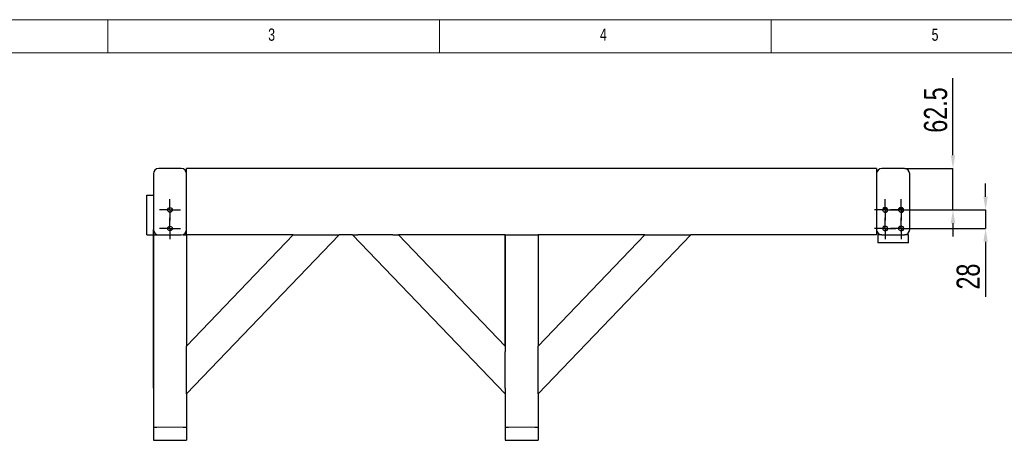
# Model space of a CAD drawing. Header units: millimetres. Extents: x 5 to 589, y 5 to 415.
# Tile 10 of 16: x 84 to 232, y 352 to 415. Entities that reach past the tile are written whole.
import ezdxf

# ---------------------------------------------------------------- set-up
doc = ezdxf.new("R2010")
doc.units = ezdxf.units.MM
doc.header["$PDSIZE"] = -1
doc.linetypes.add('CENTERX2', pattern=[20.32, 12.7, -2.54, 2.54, -2.54])
for name, color, linetype in [('COTES', 1, 'Continuous'), ('NOTES', 6, 'Continuous'), ('TRAIT-FINS', 9, 'Continuous'), ('TRAIT-MIXTES', 3, 'CENTERX2')]:
    doc.layers.add(name, color=color, linetype=linetype)
doc.layers.add('TRAIT-FORT', color=4, linetype='Continuous', lineweight=25)
doc.styles.add('SLDTEXTSTYLE0', font='TXT', dxfattribs={"width": 0.75})
doc.dimstyles.new('SLDDIMSTYLE0', dxfattribs={"dimtxt": 3.5, "dimasz": 2, "dimexe": 0, "dimexo": 0.0625, "dimgap": 0.875, "dimtad": 1, "dimlfac": 10, "dimrnd": 1e-09, "dimzin": 12, "dimdsep": 46, "dimtxsty": 'SLDTEXTSTYLE0', "dimsah": 1, "dimcen": 0.09, "dimadec": 0, "dimazin": 3, "dimtfac": 1, "dimtmove": 0, "dimatfit": 0, "dimfxl": 1, "dimfrac": 2, "dimtolj": 1, "dimtzin": 12, "dimarcsym": 0})

# ---------------------------------------------------------------- blocks, each defined once
blk = doc.blocks.new('_D')
at = {"layer": 'COTES', "color": 0, "lineweight": -2, "transparency": 16777216}
for p, q in [((224.39, 394.55), (224.39, 406.18)), ((217.13, 392.55), (224.39, 392.55)), ((224.39, 386.3), (224.39, 392.55)), ((215.83, 386.3), (224.39, 386.3)), ((224.39, 384.3), (224.39, 382.3))]:
    blk.add_line(p, q, dxfattribs=at)
at = {"layer": 'COTES', "color": 0, "transparency": 16777216}
for points in [[(224.05, 394.55), (224.72, 394.55), (224.39, 392.55)], [(224.05, 384.3), (224.72, 384.3), (224.39, 386.3)]]:
    blk.add_solid(points, dxfattribs=at)
at = {"layer": 'Defpoints', "color": 0, "transparency": 16777216}
for p in [(217.07, 392.55), (224.39, 392.55), (215.76, 386.3)]:
    blk.add_point(p, dxfattribs=at)
at = {"layer": 'COTES', "color": 0, "transparency": 16777216, "insert": (220.01, 401.37), "char_height": 3.5, "attachment_point": 2, "rotation": 90, "style": 'SLDTEXTSTYLE0'}
blk.add_mtext('\\A1;62.5', dxfattribs=at)
blk = doc.blocks.new('_D_1')
at = {"layer": 'COTES', "color": 0, "lineweight": -2, "transparency": 16777216}
for p, q in [((229.3, 388.3), (229.3, 390.3)), ((215.83, 386.3), (229.3, 386.3)), ((229.3, 386.3), (229.3, 383.5)), ((218.23, 383.5), (229.3, 383.5)), ((229.3, 381.5), (229.3, 373.19))]:
    blk.add_line(p, q, dxfattribs=at)
at = {"layer": 'COTES', "color": 0, "transparency": 16777216}
for points in [[(228.97, 388.3), (229.64, 388.3), (229.3, 386.3)], [(228.97, 381.5), (229.64, 381.5), (229.3, 383.5)]]:
    blk.add_solid(points, dxfattribs=at)
at = {"layer": 'Defpoints', "color": 0, "transparency": 16777216}
for p in [(215.76, 386.3), (218.17, 383.5), (229.3, 383.5)]:
    blk.add_point(p, dxfattribs=at)
at = {"layer": 'COTES', "color": 0, "transparency": 16777216, "insert": (224.93, 376.25), "char_height": 3.5, "attachment_point": 2, "rotation": 90, "style": 'SLDTEXTSTYLE0'}
blk.add_mtext('\\A1;28', dxfattribs=at)
blk = doc.blocks.new('SW_CENTERMARKSYMBOL_0')
at = {"layer": 'TRAIT-MIXTES', "color": 0}
for p, q in [((0, 1.25), (0, 1.6)), ((-1.25, 0), (-1.6, 0)), ((0, 0), (-1.25, 0)), ((0, 0), (0, 1.25)), ((0, 0), (0, -1.25)), ((0, 0), (1.25, 0)), ((1.25, 0), (1.6, 0)), ((0, -1.25), (0, -1.6))]:
    blk.add_line(p, q, dxfattribs=at)
blk = doc.blocks.new('SW_CENTERMARKSYMBOL_1')
at = {"layer": 'TRAIT-MIXTES', "color": 0}
for p, q in [((0, 1.25), (0, 1.6)), ((-1.25, 0), (-1.6, 0)), ((0, 0), (-1.25, 0)), ((0, 0), (0, 1.25)), ((0, 0), (0, -1.25)), ((0, 0), (1.25, 0)), ((1.25, 0), (1.6, 0)), ((0, -1.25), (0, -1.6))]:
    blk.add_line(p, q, dxfattribs=at)
blk = doc.blocks.new('SW_CENTERMARKSYMBOL_2')
at = {"layer": 'TRAIT-MIXTES', "color": 0}
for p, q in [((0, 1.25), (0, 1.6)), ((-1.25, 0), (-1.6, 0)), ((0, 0), (-1.25, 0)), ((0, 0), (0, 1.25)), ((0, 0), (0, -1.25)), ((0, 0), (1.25, 0)), ((1.25, 0), (1.6, 0)), ((0, -1.25), (0, -1.6))]:
    blk.add_line(p, q, dxfattribs=at)
blk = doc.blocks.new('SW_CENTERMARKSYMBOL_3')
at = {"layer": 'TRAIT-MIXTES', "color": 0}
for p, q in [((0, 1.25), (0, 1.6)), ((-1.25, 0), (-1.6, 0)), ((0, 0), (-1.25, 0)), ((0, 0), (0, 1.25)), ((0, 0), (0, -1.25)), ((0, 0), (1.25, 0)), ((1.25, 0), (1.6, 0)), ((0, -1.25), (0, -1.6))]:
    blk.add_line(p, q, dxfattribs=at)
blk = doc.blocks.new('SW_CENTERMARKSYMBOL_4')
at = {"layer": 'TRAIT-MIXTES', "color": 0}
for p, q in [((0, 1.25), (0, 1.6)), ((-1.25, 0), (-1.6, 0)), ((0, 0), (-1.25, 0)), ((0, 0), (0, 1.25)), ((0, 0), (0, -1.25)), ((0, 0), (1.25, 0)), ((1.25, 0), (1.6, 0)), ((0, -1.25), (0, -1.6))]:
    blk.add_line(p, q, dxfattribs=at)
blk = doc.blocks.new('SW_CENTERMARKSYMBOL_5')
at = {"layer": 'TRAIT-MIXTES', "color": 0}
for p, q in [((0, 1.25), (0, 1.6)), ((-1.25, 0), (-1.6, 0)), ((0, 0), (-1.25, 0)), ((0, 0), (0, 1.25)), ((0, 0), (0, -1.25)), ((0, 0), (1.25, 0)), ((1.25, 0), (1.6, 0)), ((0, -1.25), (0, -1.6))]:
    blk.add_line(p, q, dxfattribs=at)

msp = doc.modelspace()

# ---------------------------------------------------------------- linework, layer by layer
at = {"lineweight": 18}
for p, q in [((589, 415), (5, 415)), ((97, 415), (97, 410)), ((147, 410), (147, 415)), ((197, 415), (197, 410)), ((584, 410), (10, 410))]:
    msp.add_line(p, q, dxfattribs=at)
at = {"layer": 'TRAIT-FINS', "lineweight": 18}
for centre in [(214.1646, 386.3042), (216.5651, 386.3042), (214.1646, 383.5042), (216.5651, 383.5042)]:
    msp.add_arc(centre, 0.4, 255, 195, dxfattribs=at)
at = {"layer": 'TRAIT-FORT', "lineweight": 25}
for p, q in [((108.0651, 392.5542), (104.6651, 392.5542)), ((108.8651, 391.7542), (108.8651, 392.5542)), ((212.8651, 392.5542), (108.8651, 392.5542)), ((212.8651, 392.5542), (212.8651, 391.7542)), ((217.0651, 392.5542), (213.6651, 392.5542)), ((103.8651, 391.7542), (103.8651, 383.3542)), ((108.8651, 383.3542), (108.8651, 391.7542)), ((212.8651, 391.7542), (212.8651, 383.3542)), ((217.8651, 383.3542), (217.8651, 391.7542)), ((102.8651, 382.5542), (102.8651, 388.5542)), ((102.8651, 388.5542), (103.8651, 388.5542)), ((213.8774, 386.5042), (214.4518, 386.5042)), ((216.2779, 386.5042), (216.8523, 386.5042)), ((103.8651, 382.5542), (103.8651, 383.3542)), ((108.8651, 382.5542), (108.8651, 383.3542)), ((212.8651, 383.3542), (212.8651, 382.5542)), ((102.8651, 382.5542), (103.8651, 382.5542)), ((103.8649, 359.4213), (103.8649, 382.5542)), ((103.8651, 382.5542), (103.8651, 353.5542)), ((103.8651, 382.5542), (104.3651, 382.5542)), ((104.3651, 382.5542), (104.6651, 382.5542)), ((104.6651, 382.5542), (108.0651, 382.5542)), ((108.3649, 382.5542), (108.8649, 382.5542)), ((108.8649, 382.5542), (108.8649, 365.7685)), ((108.8649, 382.5542), (108.8651, 382.5542)), ((108.8649, 365.7806), (124.9396, 382.5542)), ((131.8649, 382.5542), (108.8649, 358.5542)), ((108.8651, 382.5542), (108.8651, 365.7808)), ((124.9396, 382.5542), (108.8651, 382.5542)), ((124.9396, 382.5542), (125.7706, 382.5542)), ((125.7706, 382.5542), (131.0339, 382.5542)), ((131.0339, 382.5542), (131.8649, 382.5542)), ((133.8651, 382.5542), (131.8649, 382.5542)), ((156.8651, 358.5542), (133.8651, 382.5542)), ((133.8651, 382.5542), (134.6962, 382.5542)), ((139.9594, 382.5542), (134.6962, 382.5542)), ((139.9594, 382.5542), (140.7904, 382.5542)), ((140.7904, 382.5542), (156.8651, 365.7806)), ((156.8651, 382.5542), (140.7904, 382.5542)), ((156.8649, 365.7808), (156.8649, 382.5542)), ((156.8651, 382.5542), (156.8651, 365.7685)), ((156.8651, 382.5542), (157.3651, 382.5542)), ((157.3651, 382.5542), (161.3649, 382.5542)), ((161.3649, 382.5542), (161.8649, 382.5542)), ((161.8649, 382.5542), (161.8649, 365.7685)), ((184.8649, 382.5542), (161.8649, 358.5542)), ((161.8649, 365.7806), (177.9396, 382.5542)), ((177.9396, 382.5542), (161.8649, 382.5542)), ((161.8651, 382.5542), (161.8651, 365.7808)), ((177.9396, 382.5542), (178.7706, 382.5542)), ((178.7706, 382.5542), (184.0339, 382.5542)), ((184.0339, 382.5542), (184.8649, 382.5542)), ((212.8651, 382.5542), (184.8649, 382.5542)), ((213.6651, 382.5542), (213.0651, 382.5542)), ((213.0651, 382.5542), (213.0651, 381.3542)), ((213.6651, 382.5542), (217.0651, 382.5542)), ((217.6651, 382.5542), (217.0651, 382.5542)), ((217.6651, 381.3542), (217.6651, 382.5542)), ((217.6651, 381.3542), (213.0651, 381.3542)), ((108.8649, 364.9134), (108.8649, 365.7685)), ((156.8651, 365.7685), (156.8651, 364.9134)), ((161.8649, 364.9134), (161.8649, 365.7685)), ((108.8649, 359.4213), (108.8649, 364.9134)), ((156.8651, 359.4213), (156.8651, 364.9134)), ((161.8649, 359.4213), (161.8649, 364.9134)), ((108.8649, 358.5662), (108.8649, 359.4213)), ((156.8651, 359.4213), (156.8651, 358.5662)), ((161.8649, 358.5662), (161.8649, 359.4213)), ((108.8649, 358.5662), (108.8649, 353.5542)), ((156.8651, 358.5662), (156.8651, 353.5542)), ((161.8649, 358.5662), (161.8649, 353.5542)), ((103.865, 353.5542), (103.865, 351.5542)), ((103.865, 353.5542), (104.3651, 353.5542)), ((108.3649, 353.5542), (108.865, 353.5542)), ((108.865, 353.5542), (108.865, 351.5542)), ((156.865, 353.5542), (156.865, 351.5542)), ((156.865, 353.5542), (157.3651, 353.5542)), ((161.3649, 353.5542), (161.865, 353.5542)), ((161.865, 353.5542), (161.865, 351.5542)), ((103.865, 351.5542), (108.865, 351.5542)), ((156.865, 351.5542), (161.865, 351.5542))]:
    msp.add_line(p, q, dxfattribs=at)
at = {"layer": 'TRAIT-FORT', "lineweight": 18}
for p, q in [((103.865, 353.5542), (108.865, 353.5542)), ((156.8651, 353.5542), (161.865, 353.5542))]:
    msp.add_line(p, q, dxfattribs=at)
at = {"layer": 'TRAIT-FORT', "lineweight": 25}
for centre in [(106.3651, 386.3042), (214.1646, 386.3042), (216.5651, 386.3042), (106.3651, 383.5042), (214.1646, 383.5042), (216.5651, 383.5042)]:
    msp.add_circle(centre, 0.35, dxfattribs=at)
for centre, start, end in [((104.6651, 391.7542), 90, 180), ((108.0651, 391.7542), 0, 90), ((213.6651, 391.7542), 90, 180), ((217.0651, 391.7542), 0, 90), ((104.6651, 383.3542), 180, 270), ((108.0651, 383.3542), 270, 0), ((213.6651, 383.3542), 180, 270), ((217.0651, 383.3542), 270, 0)]:
    msp.add_arc(centre, 0.8, start, end, dxfattribs=at)
msp.add_ellipse((104.4649, 359.4213), major_axis=(0, -0.8672), ratio=0.69190536, start_param=4.71238898, end_param=4.73820959, dxfattribs=at)

# ---------------------------------------------------------------- block references
at = {"layer": 'TRAIT-MIXTES'}
for name, p in [('SW_CENTERMARKSYMBOL_4', (106.3651, 386.3042)), ('SW_CENTERMARKSYMBOL_2', (214.1646, 386.3042)), ('SW_CENTERMARKSYMBOL_3', (216.5651, 386.3042)), ('SW_CENTERMARKSYMBOL_5', (106.3651, 383.5042)), ('SW_CENTERMARKSYMBOL_1', (214.1646, 383.5042)), ('SW_CENTERMARKSYMBOL_0', (216.5651, 383.5042))]:
    msp.add_blockref(name, p, dxfattribs=at)

# ---------------------------------------------------------------- texts
at = {"layer": 'NOTES', "char_height": 1.8521, "attachment_point": 1, "style": 'SLDTEXTSTYLE0'}
for s, insert in [('3', (121.1667, 413.668)), ('4', (171.1667, 413.668)), ('5', (221.1667, 413.668))]:
    msp.add_mtext(s, dxfattribs=dict(at, insert=insert))

# ---------------------------------------------------------------- dimensions: what is measured, and where the dimension line sits
at = {"layer": 'COTES'}
for base, p2, picture, middle in [((224.387, 392.5542), (217.0651, 392.5542), '_D', (224.387, 401.3667)), ((229.3025, 383.5042), (218.1651, 383.5042), '_D_1', (229.3025, 376.2482))]:
    dim = msp.add_linear_dim(base=base, p1=(215.7646, 386.3042), p2=p2, angle=90, dimstyle='SLDDIMSTYLE0', dxfattribs=at)
    dim.commit()
    dim.dimension.update_dxf_attribs({"geometry": picture, "text_midpoint": middle, "dimtype": 160})

doc.saveas('drawing.dxf')
